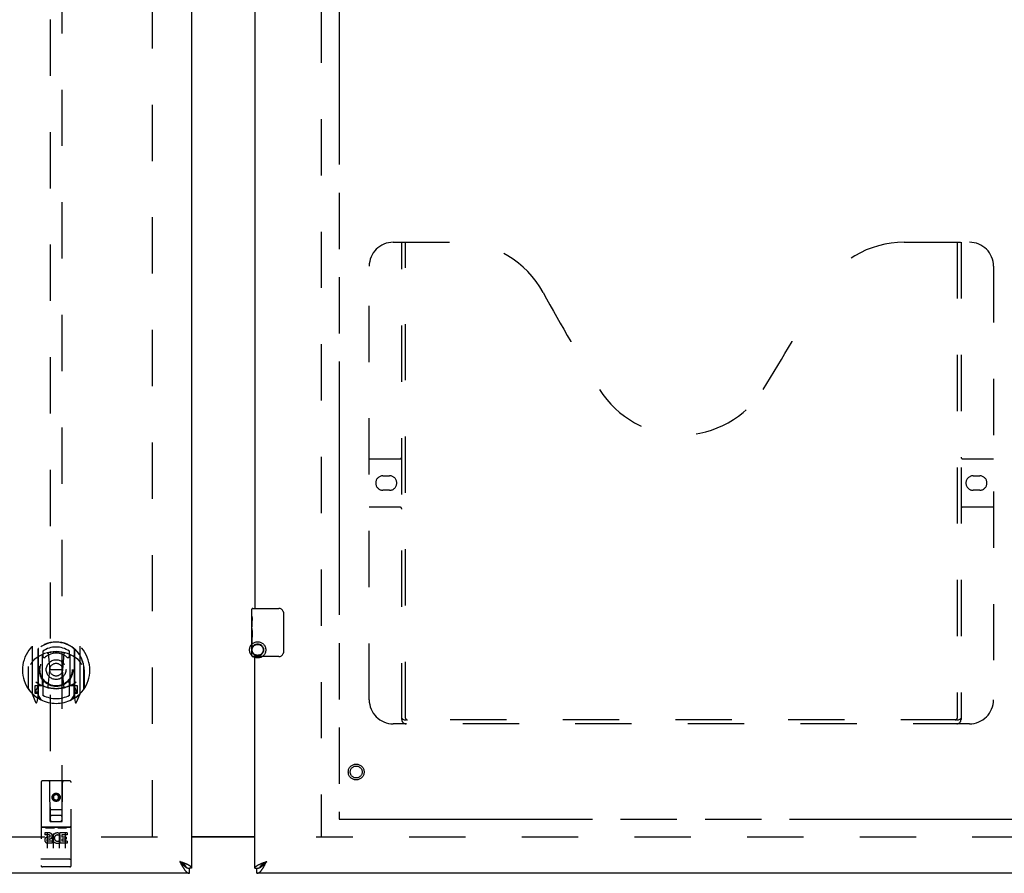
# Model space of a CAD drawing. Header units: inches. Extents: x 0 to 212, y 0 to 138.
# Tile 8 of 33: x 61 to 82, y 46 to 64. Entities that reach past the tile are written whole.
import ezdxf

# ---------------------------------------------------------------- set-up
doc = ezdxf.new("R2010")
doc.units = ezdxf.units.IN
doc.header["$LTSCALE"] = 11.6875
doc.header["$MEASUREMENT"] = 0
doc.linetypes.add('HIDDEN', pattern=[0.2, 0.1, -0.1])
doc.linetypes.add('PHANTOM', pattern=[0.8, 0.45, -0.05, 0.1, -0.05, 0.1, -0.05])
doc.layers.get('0').update_dxf_attribs({"linetype": 'CONTINUOUS'})
for name, color, linetype in [('02___PRT_ALL_AXES', 7, 'CONTINUOUS'), ('AVAILABLE_DOOR_SPACE', 7, 'CONTINUOUS'), ('DEFAULT_2', 8, 'HIDDEN'), ('DIMENSIONS', 7, 'CONTINUOUS')]:
    doc.layers.add(name, color=color, linetype=linetype)
doc.styles.get("Standard").update_dxf_attribs({"font": 'arial.ttf'})
doc.dimstyles.new('DIMSTYLE_1', dxfattribs={"dimtxt": 0.9375, "dimasz": 1.25, "dimexe": 0.09, "dimexo": 0.07, "dimgap": 0.0375, "dimtad": 0, "dimtih": 1, "dimtoh": 1, "dimzin": 4, "dimdsep": 46, "dimtxsty": 'Standard', "dimblk": '_FILLED', "dimblk1": '_FILLED', "dimblk2": '_FILLED', "dimcen": 0.09, "dimazin": 1, "dimtfac": 1, "dimtdec": 3, "dimtofl": 0, "dimtmove": 0, "dimatfit": 3, "dimldrblk": '_FILLED', "dimfxl": 0, "dimtolj": 1, "dimtzin": 4, "dimarcsym": 0})

# ---------------------------------------------------------------- blocks, each defined once
blk = doc.blocks.new('_FILLED')
at = {"color": 0, "linetype": 'ByBlock'}
blk.add_solid([(0, 0), (-1, 0.2), (-1, -0.2)], dxfattribs=at)
blk = doc.blocks.new('*D17')
at = {"layer": 'DIMENSIONS', "color": 2, "linetype": 'Continuous'}
for p, q in [((61.277, 81.086), (58.916, 81.086)), ((64.902, 81.086), (67.402, 81.086))]:
    blk.add_line(p, q, dxfattribs=at)
at = {"layer": 'DIMENSIONS', "color": 2, "linetype": 'Continuous', "xscale": 1.25, "yscale": 1.25, "zscale": 1.25}
blk.add_blockref('_FILLED', (61.277, 81.086), dxfattribs=at)
at = {"layer": 'DIMENSIONS', "color": 2, "linetype": 'Continuous', "xscale": 1.25, "yscale": 1.25, "zscale": 1.25, "rotation": 180}
blk.add_blockref('_FILLED', (64.902, 81.086), dxfattribs=at)
at = {"layer": 'DIMENSIONS', "color": 2, "linetype": 'Continuous', "insert": (58.447, 81.555), "char_height": 0.9375, "width": 2.54763, "attachment_point": 3, "line_spacing_factor": 0.9}
blk.add_mtext('3.63', dxfattribs=at)

msp = doc.modelspace()

# ---------------------------------------------------------------- linework, layer by layer
at = {"color": 3, "linetype": 'Continuous'}
for p, q in [((64.902, 104.824), (64.902, 46.532)), ((66.215, 67.095), (66.215, 51.928)), ((66.215, 46.532), (66.215, 50.928)), ((64.902, 47.193), (66.215, 47.193)), ((64.692, 46.661), (64.656, 46.675)), ((64.656, 46.675), (64.666, 46.656)), ((64.666, 46.656), (64.676, 46.637)), ((64.676, 46.637), (64.682, 46.625)), ((64.682, 46.625), (64.689, 46.613)), ((64.689, 46.613), (64.696, 46.601)), ((64.71, 46.655), (64.692, 46.661)), ((64.722, 46.65), (64.71, 46.655)), ((64.733, 46.646), (64.722, 46.65)), ((64.745, 46.641), (64.733, 46.646)), ((66.362, 46.637), (66.373, 46.641)), ((66.373, 46.641), (66.384, 46.646)), ((66.384, 46.646), (66.396, 46.65)), ((66.396, 46.65), (66.407, 46.655)), ((66.407, 46.655), (66.419, 46.659)), ((66.419, 46.659), (66.437, 46.666)), ((66.432, 46.619), (66.438, 46.631)), ((66.437, 46.666), (66.461, 46.675)), ((66.438, 46.631), (66.445, 46.643)), ((66.445, 46.643), (66.461, 46.675)), ((64.86, 46.428), (36.382, 46.428)), ((94.735, 46.428), (66.257, 46.428))]:
    msp.add_line(p, q, dxfattribs=at)
at = {"color": 7, "linetype": 'Continuous'}
for p, q in [((66.17, 51.928), (66.71, 51.928)), ((66.155, 51.767), (66.155, 51.913)), ((66.81, 51.828), (66.81, 51.028)), ((66.155, 51.51), (66.155, 51.543)), ((66.155, 51.313), (66.155, 51.344)), ((66.155, 50.943), (66.155, 51.082)), ((66.71, 50.928), (66.17, 50.928)), ((66.215, 47.178), (64.902, 47.178)), ((64.677, 46.661), (64.656, 46.675)), ((64.656, 46.675), (64.672, 46.657)), ((64.672, 46.657), (64.682, 46.646)), ((64.685, 46.656), (64.677, 46.661)), ((64.682, 46.646), (64.689, 46.639)), ((64.693, 46.651), (64.685, 46.656)), ((64.689, 46.639), (64.696, 46.632)), ((64.696, 46.632), (64.702, 46.625)), ((66.417, 46.646), (66.425, 46.651)), ((66.422, 46.632), (66.428, 46.639)), ((66.425, 46.651), (66.433, 46.656)), ((66.428, 46.639), (66.435, 46.646)), ((66.433, 46.656), (66.441, 46.661)), ((66.435, 46.646), (66.445, 46.657)), ((66.441, 46.661), (66.453, 46.669)), ((66.445, 46.657), (66.461, 46.675)), ((66.453, 46.669), (66.461, 46.675)), ((64.796, 46.549), (64.798, 46.548)), ((64.902, 46.532), (64.86, 46.532)), ((64.86, 46.428), (64.86, 46.532)), ((66.215, 46.532), (66.257, 46.532)), ((66.257, 46.428), (66.257, 46.532)), ((66.319, 46.548), (66.322, 46.549))]:
    msp.add_line(p, q, dxfattribs=at)
for points in [[(66.803, 51.864), (66.805, 51.859), (66.807, 51.853), (66.808, 51.847), (66.809, 51.841), (66.81, 51.834), (66.81, 51.828)], [(66.81, 51.028), (66.81, 51.022), (66.809, 51.016), (66.808, 51.009), (66.807, 51.003), (66.805, 50.998), (66.803, 50.992)], [(64.796, 46.549), (64.796, 46.551), (64.795, 46.553), (64.794, 46.556), (64.792, 46.558), (64.791, 46.561), (64.79, 46.564), (64.788, 46.566), (64.787, 46.569), (64.785, 46.572), (64.783, 46.574), (64.781, 46.577), (64.779, 46.58), (64.777, 46.582), (64.775, 46.585), (64.773, 46.587), (64.77, 46.59), (64.768, 46.593), (64.765, 46.595), (64.762, 46.598), (64.76, 46.601), (64.757, 46.603), (64.754, 46.606), (64.751, 46.609), (64.748, 46.611), (64.744, 46.614), (64.741, 46.616), (64.738, 46.619), (64.734, 46.622), (64.731, 46.624), (64.727, 46.627), (64.724, 46.63), (64.72, 46.632), (64.716, 46.635), (64.712, 46.638), (64.709, 46.64), (64.705, 46.643), (64.701, 46.646), (64.693, 46.651)], [(64.702, 46.625), (64.705, 46.622), (64.709, 46.618), (64.712, 46.615), (64.715, 46.612), (64.719, 46.609), (64.722, 46.605), (64.725, 46.602), (64.729, 46.599), (64.732, 46.596), (64.735, 46.593), (64.738, 46.59), (64.742, 46.587), (64.745, 46.585), (64.748, 46.582), (64.752, 46.579), (64.755, 46.576), (64.758, 46.574), (64.762, 46.571), (64.765, 46.569), (64.768, 46.566), (64.771, 46.564), (64.775, 46.562), (64.778, 46.56), (64.781, 46.558), (64.785, 46.556), (64.788, 46.554), (64.791, 46.552), (64.794, 46.55), (64.796, 46.549)], [(66.322, 46.549), (66.322, 46.551), (66.323, 46.553), (66.324, 46.556), (66.325, 46.558), (66.326, 46.561), (66.328, 46.564), (66.329, 46.566), (66.331, 46.569), (66.332, 46.572), (66.334, 46.574), (66.336, 46.577), (66.338, 46.58), (66.34, 46.582), (66.342, 46.585), (66.345, 46.587), (66.347, 46.59), (66.35, 46.593), (66.352, 46.595), (66.355, 46.598), (66.358, 46.601), (66.361, 46.603), (66.364, 46.606), (66.367, 46.609), (66.37, 46.611), (66.373, 46.614), (66.376, 46.616), (66.38, 46.619), (66.383, 46.622), (66.387, 46.624), (66.39, 46.627), (66.394, 46.63), (66.398, 46.632), (66.401, 46.635), (66.405, 46.638), (66.409, 46.64), (66.413, 46.643), (66.417, 46.646)], [(66.322, 46.549), (66.323, 46.55), (66.326, 46.552), (66.33, 46.554), (66.333, 46.556), (66.336, 46.558), (66.339, 46.56), (66.343, 46.562), (66.346, 46.564), (66.349, 46.566), (66.353, 46.569), (66.356, 46.571), (66.359, 46.574), (66.363, 46.576), (66.366, 46.579), (66.369, 46.582), (66.372, 46.585), (66.376, 46.587), (66.379, 46.59), (66.382, 46.593), (66.386, 46.596), (66.389, 46.599), (66.392, 46.602), (66.395, 46.605), (66.399, 46.609), (66.402, 46.612), (66.405, 46.615), (66.409, 46.618), (66.412, 46.622), (66.415, 46.625), (66.422, 46.632)], [(64.798, 46.548), (64.801, 46.547), (64.804, 46.545), (64.808, 46.544), (64.811, 46.542), (64.814, 46.541), (64.818, 46.54), (64.821, 46.539), (64.824, 46.538), (64.827, 46.537), (64.831, 46.536), (64.834, 46.535), (64.837, 46.534), (64.841, 46.534), (64.844, 46.533), (64.847, 46.533), (64.851, 46.532), (64.854, 46.532), (64.857, 46.532), (64.86, 46.532)], [(66.257, 46.532), (66.26, 46.532), (66.264, 46.532), (66.267, 46.532), (66.27, 46.533), (66.273, 46.533), (66.277, 46.534), (66.28, 46.534), (66.283, 46.535), (66.287, 46.536), (66.29, 46.537), (66.293, 46.538), (66.297, 46.539), (66.3, 46.54), (66.303, 46.541), (66.306, 46.542), (66.31, 46.544), (66.313, 46.545), (66.316, 46.547), (66.319, 46.548)]]:
    msp.add_lwpolyline(points, dxfattribs=at)
at = {"color": 3, "linetype": 'Continuous'}
for points in [[(64.696, 46.601), (64.699, 46.595), (64.702, 46.589), (64.705, 46.583), (64.709, 46.577), (64.712, 46.572), (64.715, 46.566), (64.719, 46.56), (64.722, 46.555), (64.725, 46.55), (64.729, 46.544), (64.732, 46.539), (64.735, 46.534)], [(64.803, 46.617), (64.798, 46.619), (64.793, 46.621), (64.788, 46.623), (64.783, 46.626), (64.777, 46.628), (64.772, 46.63), (64.767, 46.632), (64.761, 46.634), (64.756, 46.637), (64.745, 46.641)], [(64.902, 46.532), (64.902, 46.534), (64.902, 46.537), (64.902, 46.539), (64.901, 46.541), (64.901, 46.543), (64.9, 46.545), (64.899, 46.548), (64.898, 46.55), (64.896, 46.552), (64.895, 46.554), (64.894, 46.557), (64.892, 46.559), (64.89, 46.561), (64.888, 46.563), (64.886, 46.565), (64.884, 46.568), (64.881, 46.57), (64.879, 46.572), (64.876, 46.574), (64.873, 46.577), (64.87, 46.579), (64.867, 46.581), (64.864, 46.583), (64.861, 46.585), (64.857, 46.588), (64.854, 46.59), (64.85, 46.592), (64.847, 46.594), (64.843, 46.597), (64.839, 46.599), (64.834, 46.601), (64.83, 46.603), (64.826, 46.606), (64.821, 46.608), (64.817, 46.61), (64.812, 46.612), (64.808, 46.614), (64.803, 46.617)], [(66.215, 46.532), (66.215, 46.534), (66.215, 46.537), (66.216, 46.539), (66.216, 46.541), (66.217, 46.543), (66.218, 46.545), (66.219, 46.548), (66.22, 46.55), (66.221, 46.552), (66.222, 46.554), (66.224, 46.557), (66.226, 46.559), (66.227, 46.561), (66.229, 46.563), (66.231, 46.565), (66.234, 46.568), (66.236, 46.57), (66.239, 46.572), (66.241, 46.574), (66.244, 46.577), (66.247, 46.579), (66.25, 46.581), (66.253, 46.583), (66.257, 46.585), (66.26, 46.588), (66.263, 46.59), (66.267, 46.592), (66.271, 46.594), (66.275, 46.597), (66.279, 46.599), (66.283, 46.601), (66.287, 46.603), (66.291, 46.606), (66.296, 46.608), (66.3, 46.61), (66.305, 46.612), (66.31, 46.614), (66.315, 46.617)], [(66.315, 46.617), (66.32, 46.619), (66.325, 46.621), (66.33, 46.623), (66.335, 46.626), (66.34, 46.628), (66.345, 46.63), (66.351, 46.632), (66.356, 46.634), (66.362, 46.637)], [(66.379, 46.529), (66.382, 46.534), (66.386, 46.539), (66.389, 46.544), (66.392, 46.55), (66.395, 46.555), (66.399, 46.56), (66.402, 46.566), (66.405, 46.572), (66.409, 46.577), (66.412, 46.583), (66.415, 46.589), (66.419, 46.595), (66.422, 46.601), (66.425, 46.607), (66.432, 46.619)], [(64.735, 46.534), (64.738, 46.529), (64.742, 46.524), (64.745, 46.519), (64.748, 46.514), (64.752, 46.509), (64.755, 46.505), (64.758, 46.5), (64.762, 46.496), (64.765, 46.492), (64.768, 46.488), (64.771, 46.484), (64.775, 46.48), (64.778, 46.476), (64.781, 46.472), (64.785, 46.469), (64.788, 46.465), (64.791, 46.462), (64.794, 46.459), (64.798, 46.456), (64.801, 46.453), (64.804, 46.451), (64.808, 46.448), (64.811, 46.446), (64.814, 46.443), (64.818, 46.441), (64.821, 46.439), (64.824, 46.438), (64.827, 46.436), (64.831, 46.434), (64.834, 46.433), (64.837, 46.432), (64.841, 46.431), (64.844, 46.43), (64.847, 46.429), (64.851, 46.429), (64.854, 46.428), (64.857, 46.428), (64.86, 46.428)], [(66.257, 46.428), (66.26, 46.428), (66.264, 46.428), (66.267, 46.429), (66.27, 46.429), (66.273, 46.43), (66.277, 46.431), (66.28, 46.432), (66.283, 46.433), (66.287, 46.434), (66.29, 46.436), (66.293, 46.438), (66.297, 46.439), (66.3, 46.441), (66.303, 46.443), (66.306, 46.446), (66.31, 46.448), (66.313, 46.451), (66.316, 46.453), (66.32, 46.456), (66.323, 46.459), (66.326, 46.462), (66.33, 46.465), (66.333, 46.469), (66.336, 46.472), (66.339, 46.476), (66.343, 46.48), (66.346, 46.484), (66.349, 46.488), (66.353, 46.492), (66.356, 46.496), (66.359, 46.5), (66.363, 46.505), (66.366, 46.509), (66.369, 46.514), (66.372, 46.519), (66.376, 46.524), (66.379, 46.529)]]:
    msp.add_lwpolyline(points, dxfattribs=at)
at = {"color": 7, "linetype": 'Continuous'}
for centre, radius, start, end in [((66.17, 51.913), 0.015, 90, 180), ((66.71, 51.828), 0.1, 21.1999, 90), ((66.17, 50.943), 0.015, 180, 270), ((66.71, 51.028), 0.1, 270, 338.7946)]:
    msp.add_arc(centre, radius, start, end, dxfattribs=at)
at = {"layer": '02___PRT_ALL_AXES', "color": 7, "linetype": 'Continuous'}
for p, q in [((66.155, 51.767), (66.155, 51.913)), ((66.155, 51.51), (66.155, 51.767)), ((66.161, 51.711), (66.155, 51.711)), ((66.155, 51.543), (66.162, 51.543)), ((66.155, 50.943), (66.155, 51.507)), ((66.162, 51.543), (66.162, 51.68)), ((66.157, 51.48), (66.155, 51.48)), ((66.155, 51.349), (66.161, 51.349)), ((66.155, 51.313), (66.162, 51.313)), ((66.156, 51.482), (66.158, 51.46)), ((66.162, 51.082), (66.162, 51.313)), ((66.155, 51.25), (66.162, 51.25)), ((66.155, 51.082), (66.162, 51.082))]:
    msp.add_line(p, q, dxfattribs=at)
at = {"layer": '02___PRT_ALL_AXES', "color": 8, "linetype": 'HIDDEN'}
for p, q in [((62.372, 47.389), (61.807, 47.389)), ((61.946, 47.267), (61.853, 47.267)), ((61.853, 47.267), (61.853, 47.224)), ((61.946, 47.224), (61.853, 47.224)), ((62.166, 47.231), (62.153, 47.212)), ((62.162, 47.256), (62.166, 47.254)), ((62.322, 47.267), (62.166, 47.267)), ((62.166, 47.267), (62.166, 47.254)), ((62.166, 47.231), (62.166, 47.053)), ((62.322, 47.224), (62.208, 47.224)), ((62.208, 47.224), (62.208, 47.181)), ((62.322, 47.267), (62.322, 47.224)), ((61.949, 47.181), (61.903, 47.181)), ((61.946, 47.14), (61.917, 47.14)), ((62.009, 47.096), (61.917, 47.096)), ((62.009, 47.053), (61.917, 47.053)), ((62.009, 47.096), (62.009, 47.053)), ((62.141, 47.101), (62.158, 47.062)), ((62.322, 47.053), (62.166, 47.053)), ((62.3, 47.181), (62.208, 47.181)), ((62.3, 47.138), (62.208, 47.138)), ((62.208, 47.138), (62.208, 47.096)), ((62.322, 47.096), (62.208, 47.096)), ((62.3, 47.181), (62.3, 47.138)), ((62.322, 47.096), (62.322, 47.053)), ((62.372, 46.561), (61.807, 46.561))]:
    msp.add_line(p, q, dxfattribs=at)
at = {"layer": '02___PRT_ALL_AXES', "color": 7, "linetype": 'Continuous'}
for points in [[(66.155, 51.767), (66.155, 51.764), (66.155, 51.759), (66.156, 51.754), (66.158, 51.74)], [(66.158, 51.74), (66.159, 51.733), (66.159, 51.725), (66.16, 51.716)], [(66.16, 51.716), (66.161, 51.707), (66.161, 51.698), (66.162, 51.689), (66.162, 51.68)], [(66.155, 51.51), (66.155, 51.501), (66.156, 51.492), (66.156, 51.482)], [(66.158, 51.46), (66.159, 51.449), (66.16, 51.437), (66.161, 51.424), (66.161, 51.412), (66.162, 51.399), (66.162, 51.386), (66.162, 51.373), (66.161, 51.36), (66.161, 51.348), (66.16, 51.336), (66.159, 51.324)]]:
    msp.add_lwpolyline(points, dxfattribs=at)
at = {"layer": '02___PRT_ALL_AXES', "color": 8, "linetype": 'HIDDEN'}
for centre, radius in [((68.319, 48.532), 0.124), ((62.09, 48.006), 0.085)]:
    msp.add_circle(centre, radius, dxfattribs=at)
for centre, radius, start, end in [((61.946, 47.203), 0.0635, 270, 90), ((61.946, 47.202), 0.0219, 280.307, 90), ((62.116, 47.16), 0.107, 64.2636, 293.4027), ((62.116, 47.16), 0.0639, 54.8895, 293.4026), ((61.917, 47.118), 0.0644, 102.2995, 270.0775), ((61.917, 47.118), 0.0219, 89.9011, 270)]:
    msp.add_arc(centre, radius, start, end, dxfattribs=at)
at = {"layer": '02___PRT_ALL_AXES', "color": 7, "linetype": 'Continuous'}
msp.add_ellipse((66.418, 51.344), major_axis=(0.263, 0), ratio=0.432808, start_param=3.141593, end_param=3.321581, dxfattribs=at)
at = {"layer": 'AVAILABLE_DOOR_SPACE', "color": 4, "linetype": 'PHANTOM'}
for p, q in [((67.965, 103.803), (67.965, 47.553)), ((67.965, 47.553), (78.996, 47.553)), ((78.996, 47.555), (81.996, 47.555)), ((78.996, 47.553), (78.996, 47.555))]:
    msp.add_line(p, q, dxfattribs=at)
at = {"layer": 'DEFAULT_2', "color": 8, "linetype": 'HIDDEN'}
for p, q in [((64.09, 47.193), (64.09, 104.163)), ((67.59, 104.163), (67.59, 47.193)), ((61.965, 73.507), (61.965, 47.506)), ((62.215, 47.506), (62.215, 73.507)), ((69.089, 59.532), (70.444, 59.532)), ((69.264, 49.622), (69.264, 59.532)), ((69.344, 49.652), (69.344, 59.532)), ((79.694, 59.532), (81.049, 59.532)), ((80.794, 59.532), (80.794, 49.652)), ((80.874, 59.532), (80.874, 49.622)), ((68.589, 50.032), (68.589, 59.032)), ((81.549, 59.032), (81.549, 50.032)), ((68.589, 55.032), (69.224, 55.032)), ((80.914, 55.032), (81.549, 55.032)), ((68.875, 54.682), (69.012, 54.682)), ((81.125, 54.682), (81.262, 54.682)), ((69.012, 54.382), (68.875, 54.382)), ((81.262, 54.382), (81.125, 54.382)), ((69.224, 54.032), (68.589, 54.032)), ((81.549, 54.032), (80.914, 54.032)), ((61.59, 51.133), (61.59, 50.166)), ((62.59, 50.166), (62.59, 51.133)), ((61.707, 51.079), (61.707, 50.063)), ((61.715, 51.08), (61.715, 50.077)), ((61.807, 50.331), (61.807, 50.963)), ((61.815, 51.04), (61.815, 50.937)), ((61.927, 50.989), (61.957, 50.65)), ((62.253, 50.989), (62.222, 50.65)), ((62.365, 50.937), (62.365, 51.04)), ((62.372, 50.963), (62.372, 50.331)), ((62.465, 51.08), (62.465, 50.077)), ((62.472, 51.079), (62.472, 50.063)), ((61.515, 50.721), (61.515, 50.724)), ((61.515, 50.264), (61.515, 50.721)), ((62.665, 50.721), (62.665, 50.724)), ((62.665, 50.264), (62.665, 50.721)), ((61.507, 50.65), (61.522, 50.65)), ((61.507, 50.65), (61.507, 50.261)), ((61.927, 50.305), (61.957, 50.65)), ((62.222, 50.65), (61.957, 50.65)), ((62.253, 50.305), (62.222, 50.65)), ((62.672, 50.65), (62.657, 50.65)), ((62.672, 50.65), (62.672, 50.261)), ((61.707, 50.32), (61.647, 50.32)), ((61.647, 50.32), (61.647, 50.17)), ((61.717, 50.309), (61.717, 50.101)), ((61.807, 50.322), (61.735, 50.322)), ((61.803, 50.329), (61.737, 50.329)), ((61.815, 50.376), (61.815, 50.123)), ((62.365, 50.123), (62.365, 50.376)), ((62.445, 50.322), (62.372, 50.322)), ((62.442, 50.329), (62.377, 50.329)), ((62.462, 50.101), (62.462, 50.309)), ((62.532, 50.32), (62.472, 50.32)), ((62.532, 50.17), (62.532, 50.32)), ((61.594, 50.155), (61.665, 49.98)), ((61.647, 50.17), (61.707, 50.17)), ((61.685, 50.249), (61.656, 50.203)), ((61.66, 50.195), (61.715, 50.195)), ((61.686, 50.085), (61.69, 50.082)), ((61.785, 50.026), (61.715, 50.135)), ((62.465, 50.135), (62.395, 50.026)), ((62.465, 50.195), (62.52, 50.195)), ((62.472, 50.17), (62.532, 50.17)), ((62.493, 50.084), (62.494, 50.085)), ((62.494, 50.085), (62.494, 50.085)), ((62.494, 50.085), (62.494, 50.085)), ((62.524, 50.203), (62.495, 50.249)), ((62.515, 49.98), (62.586, 50.155)), ((61.693, 49.983), (61.707, 50.063)), ((62.472, 50.063), (62.487, 49.983)), ((81.049, 49.532), (69.089, 49.532)), ((80.79, 49.612), (69.348, 49.612)), ((61.777, 48.316), (61.777, 46.591)), ((62.372, 48.346), (61.807, 48.346)), ((61.963, 47.506), (61.96, 48.316)), ((62.216, 47.506), (62.22, 48.316)), ((62.402, 46.591), (62.402, 48.316)), ((62.09, 48.078), (62.027, 48.042)), ((62.027, 48.042), (62.037, 48.036)), ((62.027, 48.042), (62.027, 47.97)), ((62.09, 48.066), (62.037, 48.036)), ((62.037, 48.036), (62.037, 47.976)), ((62.152, 48.042), (62.09, 48.078)), ((62.09, 48.078), (62.09, 48.066)), ((62.142, 48.036), (62.09, 48.066)), ((62.152, 48.042), (62.142, 48.036)), ((62.142, 47.976), (62.142, 48.036)), ((62.152, 47.97), (62.152, 48.042)), ((62.027, 47.97), (62.037, 47.976)), ((62.027, 47.97), (62.09, 47.934)), ((62.037, 47.976), (62.09, 47.945)), ((62.09, 47.945), (62.142, 47.976)), ((62.09, 47.934), (62.152, 47.97)), ((62.09, 47.934), (62.09, 47.945)), ((62.152, 47.97), (62.142, 47.976)), ((61.962, 47.756), (62.218, 47.756)), ((62.175, 47.631), (62.005, 47.631)), ((61.963, 47.506), (61.965, 47.506)), ((61.965, 47.506), (62.215, 47.506)), ((62.215, 47.506), (62.216, 47.506)), ((61.807, 47.389), (62.372, 47.389)), ((61.879, 47.373), (62.051, 47.373)), ((61.902, 47.258), (61.902, 46.952)), ((62.027, 47.258), (62.027, 46.952)), ((62.129, 47.373), (62.301, 47.373)), ((62.152, 47.258), (62.152, 46.952)), ((62.277, 47.258), (62.277, 46.952)), ((64.194, 47.178), (37.715, 47.178)), ((93.965, 47.178), (67.486, 47.178)), ((61.795, 46.719), (61.794, 46.719)), ((61.796, 46.719), (61.795, 46.719)), ((61.797, 46.719), (61.796, 46.719)), ((61.798, 46.719), (61.797, 46.719)), ((61.799, 46.719), (61.798, 46.719)), ((61.798, 46.719), (61.798, 46.719)), ((61.8, 46.719), (61.799, 46.719)), ((61.801, 46.719), (61.8, 46.719)), ((61.802, 46.719), (61.801, 46.719)), ((61.803, 46.719), (61.802, 46.719)), ((61.802, 46.719), (61.802, 46.719)), ((61.804, 46.719), (61.803, 46.719)), ((61.805, 46.719), (61.804, 46.719)), ((61.806, 46.719), (61.805, 46.719)), ((61.807, 46.719), (61.806, 46.719)), ((62.373, 46.719), (61.807, 46.719)), ((61.807, 46.719), (61.807, 46.719)), ((62.373, 46.719), (62.374, 46.719)), ((62.374, 46.719), (62.375, 46.719)), ((62.375, 46.719), (62.375, 46.719)), ((62.375, 46.719), (62.376, 46.719)), ((62.376, 46.719), (62.377, 46.719)), ((62.377, 46.719), (62.378, 46.719)), ((62.378, 46.719), (62.379, 46.719)), ((62.379, 46.719), (62.38, 46.719)), ((62.38, 46.719), (62.381, 46.719)), ((62.38, 46.719), (62.38, 46.719)), ((62.381, 46.719), (62.382, 46.719)), ((62.382, 46.719), (62.383, 46.719)), ((62.383, 46.719), (62.384, 46.719)), ((62.384, 46.719), (62.385, 46.719)), ((62.384, 46.719), (62.384, 46.719)), ((62.385, 46.719), (62.386, 46.719)), ((62.386, 46.719), (62.387, 46.719)), ((62.057, 46.561), (61.872, 46.561)), ((62.307, 46.561), (62.122, 46.561))]:
    msp.add_line(p, q, dxfattribs=at)
for points in [[(61.902, 51.006), (61.907, 51.008), (61.913, 51.009), (61.918, 51.011), (61.924, 51.012), (61.929, 51.013), (61.935, 51.015), (61.94, 51.016), (61.945, 51.017), (61.951, 51.018), (61.956, 51.019), (61.962, 51.02), (61.967, 51.021), (61.973, 51.022), (61.979, 51.023), (61.984, 51.024), (61.99, 51.025), (61.995, 51.026), (62.001, 51.026), (62.006, 51.027), (62.012, 51.028), (62.017, 51.028), (62.023, 51.029), (62.028, 51.029), (62.034, 51.03), (62.04, 51.03), (62.045, 51.031), (62.051, 51.031), (62.056, 51.031), (62.062, 51.031), (62.068, 51.032), (62.073, 51.032), (62.079, 51.032), (62.084, 51.032), (62.09, 51.032), (62.096, 51.032), (62.101, 51.032), (62.107, 51.032), (62.112, 51.032), (62.118, 51.031), (62.124, 51.031), (62.129, 51.031), (62.135, 51.031), (62.14, 51.03), (62.146, 51.03), (62.151, 51.029), (62.157, 51.029), (62.163, 51.028), (62.168, 51.028), (62.174, 51.027), (62.179, 51.026), (62.185, 51.026), (62.19, 51.025), (62.196, 51.024), (62.201, 51.023), (62.207, 51.022), (62.212, 51.021), (62.218, 51.02), (62.223, 51.019), (62.229, 51.018), (62.234, 51.017), (62.24, 51.016), (62.245, 51.015), (62.251, 51.013), (62.256, 51.012), (62.262, 51.011), (62.267, 51.009), (62.273, 51.008), (62.278, 51.006)], [(61.636, 50.865), (61.634, 50.863), (61.633, 50.862), (61.631, 50.861), (61.629, 50.859), (61.628, 50.858), (61.626, 50.856), (61.624, 50.854), (61.623, 50.853), (61.621, 50.851), (61.619, 50.849), (61.617, 50.847), (61.616, 50.845), (61.614, 50.843), (61.612, 50.841), (61.61, 50.838), (61.608, 50.836), (61.606, 50.834), (61.604, 50.831), (61.601, 50.828), (61.599, 50.826), (61.597, 50.823), (61.595, 50.82), (61.593, 50.817), (61.59, 50.814), (61.588, 50.81), (61.585, 50.807), (61.583, 50.803), (61.58, 50.799), (61.578, 50.795), (61.575, 50.791), (61.572, 50.787), (61.569, 50.783), (61.567, 50.778), (61.564, 50.773), (61.561, 50.768), (61.557, 50.763)], [(62.622, 50.763), (62.619, 50.768), (62.616, 50.773), (62.613, 50.778), (62.61, 50.783), (62.608, 50.787), (62.605, 50.791), (62.602, 50.795), (62.6, 50.799), (62.597, 50.803), (62.595, 50.807), (62.592, 50.81), (62.59, 50.813), (62.587, 50.817), (62.585, 50.82), (62.583, 50.823), (62.581, 50.826), (62.578, 50.828), (62.576, 50.831), (62.574, 50.834), (62.572, 50.836), (62.57, 50.838), (62.568, 50.841), (62.566, 50.843), (62.564, 50.845), (62.563, 50.847), (62.561, 50.849), (62.559, 50.851), (62.557, 50.853), (62.555, 50.854), (62.554, 50.856), (62.552, 50.858), (62.55, 50.859), (62.549, 50.861), (62.547, 50.862), (62.546, 50.863), (62.544, 50.865)], [(69.254, 49.652), (69.27, 49.641), (69.286, 49.632), (69.302, 49.624), (69.317, 49.617), (69.333, 49.614), (69.348, 49.612)], [(80.79, 49.612), (80.805, 49.614), (80.82, 49.617), (80.836, 49.624), (80.852, 49.632), (80.868, 49.641), (80.884, 49.652)], [(61.872, 47.371), (61.873, 47.371), (61.873, 47.371), (61.873, 47.371), (61.873, 47.372), (61.873, 47.372), (61.873, 47.372), (61.873, 47.372), (61.873, 47.372), (61.873, 47.372), (61.873, 47.372), (61.874, 47.372), (61.874, 47.372), (61.874, 47.372), (61.874, 47.372), (61.874, 47.372), (61.874, 47.372), (61.874, 47.372), (61.874, 47.372), (61.874, 47.372), (61.875, 47.372), (61.875, 47.372), (61.875, 47.372), (61.875, 47.372), (61.875, 47.372), (61.875, 47.372), (61.875, 47.372), (61.876, 47.372), (61.876, 47.372), (61.876, 47.372), (61.876, 47.372), (61.876, 47.372), (61.876, 47.372), (61.877, 47.372), (61.877, 47.372), (61.877, 47.372), (61.877, 47.372), (61.877, 47.372), (61.877, 47.373), (61.878, 47.373), (61.878, 47.373), (61.878, 47.373), (61.878, 47.373), (61.878, 47.373), (61.879, 47.373), (61.879, 47.373)], [(62.051, 47.373), (62.051, 47.373), (62.051, 47.373), (62.051, 47.373), (62.052, 47.373), (62.052, 47.373), (62.052, 47.373), (62.052, 47.373), (62.052, 47.373), (62.053, 47.372), (62.053, 47.372), (62.053, 47.372), (62.053, 47.372), (62.053, 47.372), (62.054, 47.372), (62.054, 47.372), (62.054, 47.372), (62.054, 47.372), (62.054, 47.372), (62.054, 47.372), (62.054, 47.372), (62.055, 47.372), (62.055, 47.372), (62.055, 47.372), (62.055, 47.372), (62.055, 47.372), (62.055, 47.372), (62.055, 47.372), (62.056, 47.372), (62.056, 47.372), (62.056, 47.372), (62.056, 47.372), (62.056, 47.372), (62.056, 47.372), (62.056, 47.372), (62.056, 47.372), (62.057, 47.372), (62.057, 47.372), (62.057, 47.372), (62.057, 47.372), (62.057, 47.372), (62.057, 47.372), (62.057, 47.372), (62.057, 47.371), (62.057, 47.371), (62.057, 47.371), (62.057, 47.371)], [(62.122, 47.371), (62.123, 47.371), (62.123, 47.371), (62.123, 47.371), (62.123, 47.372), (62.123, 47.372), (62.123, 47.372), (62.123, 47.372), (62.123, 47.372), (62.123, 47.372), (62.123, 47.372), (62.124, 47.372), (62.124, 47.372), (62.124, 47.372), (62.124, 47.372), (62.124, 47.372), (62.124, 47.372), (62.124, 47.372), (62.124, 47.372), (62.124, 47.372), (62.125, 47.372), (62.125, 47.372), (62.125, 47.372), (62.125, 47.372), (62.125, 47.372), (62.125, 47.372), (62.125, 47.372), (62.126, 47.372), (62.126, 47.372), (62.126, 47.372), (62.126, 47.372), (62.126, 47.372), (62.126, 47.372), (62.127, 47.372), (62.127, 47.372), (62.127, 47.372), (62.127, 47.372), (62.127, 47.372), (62.127, 47.373), (62.128, 47.373), (62.128, 47.373), (62.128, 47.373), (62.128, 47.373), (62.128, 47.373), (62.129, 47.373), (62.129, 47.373)], [(62.301, 47.373), (62.301, 47.373), (62.301, 47.373), (62.302, 47.373), (62.302, 47.373), (62.302, 47.373), (62.302, 47.373), (62.302, 47.373), (62.302, 47.373), (62.303, 47.372), (62.303, 47.372), (62.303, 47.372), (62.303, 47.372), (62.303, 47.372), (62.304, 47.372), (62.304, 47.372), (62.304, 47.372), (62.304, 47.372), (62.304, 47.372), (62.304, 47.372), (62.304, 47.372), (62.305, 47.372), (62.305, 47.372), (62.305, 47.372), (62.305, 47.372), (62.305, 47.372), (62.305, 47.372), (62.305, 47.372), (62.306, 47.372), (62.306, 47.372), (62.306, 47.372), (62.306, 47.372), (62.306, 47.372), (62.306, 47.372), (62.306, 47.372), (62.306, 47.372), (62.307, 47.372), (62.307, 47.372), (62.307, 47.372), (62.307, 47.372), (62.307, 47.372), (62.307, 47.372), (62.307, 47.372), (62.307, 47.371), (62.307, 47.371), (62.307, 47.371), (62.307, 47.371)], [(61.794, 46.719), (61.794, 46.719), (61.793, 46.719), (61.793, 46.719), (61.793, 46.72), (61.792, 46.72), (61.792, 46.72), (61.791, 46.72), (61.791, 46.72), (61.791, 46.72), (61.79, 46.72), (61.79, 46.72), (61.79, 46.72), (61.789, 46.72), (61.789, 46.72), (61.789, 46.72), (61.788, 46.72), (61.788, 46.72), (61.788, 46.72), (61.787, 46.72), (61.787, 46.721), (61.787, 46.721), (61.787, 46.721), (61.786, 46.721), (61.786, 46.721), (61.786, 46.721), (61.785, 46.721), (61.785, 46.721), (61.785, 46.721), (61.785, 46.721), (61.784, 46.721), (61.784, 46.721), (61.784, 46.721), (61.783, 46.722), (61.783, 46.722), (61.783, 46.722), (61.783, 46.722), (61.783, 46.722), (61.782, 46.722), (61.782, 46.722), (61.782, 46.722), (61.782, 46.722), (61.781, 46.722), (61.781, 46.722), (61.781, 46.722), (61.781, 46.723), (61.781, 46.723), (61.78, 46.723), (61.78, 46.723), (61.78, 46.723), (61.78, 46.723), (61.78, 46.723), (61.78, 46.723), (61.779, 46.723), (61.779, 46.723), (61.779, 46.724), (61.779, 46.724), (61.779, 46.724), (61.779, 46.724), (61.779, 46.724), (61.779, 46.724), (61.778, 46.724), (61.778, 46.724), (61.778, 46.724), (61.778, 46.724), (61.778, 46.725), (61.778, 46.725), (61.778, 46.725), (61.778, 46.725), (61.778, 46.725), (61.778, 46.725), (61.778, 46.725), (61.778, 46.725), (61.778, 46.725), (61.778, 46.725), (61.778, 46.726), (61.777, 46.726), (61.777, 46.726), (61.777, 46.726), (61.777, 46.726)], [(62.387, 46.719), (62.387, 46.719), (62.387, 46.72), (62.388, 46.72), (62.388, 46.72), (62.388, 46.72), (62.389, 46.72), (62.389, 46.72), (62.389, 46.72), (62.39, 46.72), (62.39, 46.72), (62.39, 46.72), (62.391, 46.72), (62.391, 46.72), (62.391, 46.72), (62.392, 46.72), (62.392, 46.72), (62.392, 46.72), (62.393, 46.721), (62.393, 46.721), (62.393, 46.721), (62.394, 46.721), (62.394, 46.721), (62.394, 46.721), (62.395, 46.721), (62.395, 46.721), (62.395, 46.721), (62.395, 46.721), (62.396, 46.721), (62.396, 46.721), (62.396, 46.721), (62.396, 46.722), (62.397, 46.722), (62.397, 46.722), (62.397, 46.722), (62.397, 46.722), (62.398, 46.722), (62.398, 46.722), (62.398, 46.722), (62.398, 46.722), (62.399, 46.722), (62.399, 46.722), (62.399, 46.722), (62.399, 46.723), (62.399, 46.723), (62.399, 46.723), (62.4, 46.723), (62.4, 46.723), (62.4, 46.723), (62.4, 46.723), (62.4, 46.723), (62.4, 46.723), (62.401, 46.723), (62.401, 46.724), (62.401, 46.724), (62.401, 46.724), (62.401, 46.724), (62.401, 46.724), (62.401, 46.724), (62.402, 46.724), (62.402, 46.724), (62.402, 46.724), (62.402, 46.724), (62.402, 46.725), (62.402, 46.725), (62.402, 46.725), (62.402, 46.725), (62.402, 46.725), (62.402, 46.725), (62.402, 46.725), (62.402, 46.725), (62.402, 46.725), (62.402, 46.725), (62.402, 46.726), (62.402, 46.726), (62.402, 46.726), (62.402, 46.726), (62.402, 46.726)]]:
    msp.add_lwpolyline(points, dxfattribs=at)
for centre, radius in [((66.274, 51.068), 0.169), ((66.274, 51.068), 0.124), ((66.274, 51.068), 0.114), ((62.09, 50.657), 0.35), ((62.09, 50.657), 0.335), ((62.09, 50.657), 0.205), ((62.09, 50.657), 0.133), ((68.319, 48.532), 0.164), ((68.319, 48.532), 0.124), ((62.09, 48.006), 0.0845)]:
    msp.add_circle(centre, radius, dxfattribs=at)
for centre, radius, start, end in [((69.089, 59.032), 0.5, 90, 180), ((70.444, 57.532), 2, 28.4813, 90), ((79.694, 57.532), 2, 90, 151.5187), ((81.049, 59.032), 0.5, 0, 90), ((106.752, 77.23), 39.307, 208.4813, 211.8705), ((43.386, 77.23), 39.307, 328.1295, 331.5187), ((75.069, 57.532), 2, 211.8705, 328.1295), ((69.224, 55.072), 0.04, 270, 360), ((80.914, 55.072), 0.04, 180, 270), ((68.875, 54.532), 0.15, 90, 270), ((69.012, 54.532), 0.15, 270, 90), ((81.125, 54.532), 0.15, 90, 270), ((81.262, 54.532), 0.15, 270, 90), ((69.224, 53.992), 0.04, 0, 90), ((80.914, 53.992), 0.04, 90, 180), ((62.09, 50.65), 0.7, 305.5126, 234.4874), ((62.09, 50.647), 0.583, 0.2464, 179.7536), ((62.09, 50.647), 0.58, 7.6622, 172.3378), ((61.605, 51.133), 0.015, 135.0748, 180), ((62.09, 50.647), 0.48, 55.0461, 124.9539), ((62.575, 51.133), 0.015, 0, 44.9252), ((62.09, 50.332), 0.7, 49.529, 130.471), ((61.722, 51.079), 0.015, 130.3587, 180), ((61.735, 51.08), 0.02, 129.3378, 179.9984), ((61.822, 50.963), 0.015, 112.9863, 180), ((61.845, 50.937), 0.03, 180, 311.1261), ((62.09, 50.657), 0.343, 48.8739, 131.1261), ((61.907, 50.987), 0.02, 5.0796, 105.5752), ((62.273, 50.987), 0.02, 74.4248, 174.9204), ((62.335, 50.937), 0.03, 228.8739, 360), ((62.357, 50.963), 0.015, 0, 67.0137), ((62.445, 51.08), 0.02, 0, 50.6594), ((62.457, 51.079), 0.015, 0, 49.6413), ((61.535, 50.721), 0.02, 172.3378, 180), ((62.645, 50.721), 0.02, 0, 7.6622), ((62.09, 50.962), 0.7, 233.2319, 306.7681), ((61.527, 50.351), 0.188, 327.3208, 360), ((61.735, 50.302), 0.02, 90, 180), ((61.737, 50.309), 0.02, 90, 180), ((61.803, 50.309), 0.02, 66.536, 90), ((61.822, 50.331), 0.015, 180, 247.0137), ((62.09, 50.969), 0.7, 246.536, 293.464), ((61.845, 50.376), 0.03, 48.8739, 180), ((62.09, 50.657), 0.343, 228.8739, 311.1261), ((61.907, 50.307), 0.02, 254.3869, 354.9204), ((62.273, 50.307), 0.02, 185.0796, 285.6131), ((62.335, 50.376), 0.03, 0, 131.1261), ((62.357, 50.331), 0.015, 292.9863, 360), ((62.377, 50.309), 0.02, 90, 113.464), ((62.442, 50.309), 0.02, 0, 90), ((62.445, 50.302), 0.02, 0, 90), ((62.653, 50.351), 0.188, 180, 212.6792), ((61.535, 50.264), 0.02, 180, 215.2961), ((62.09, 50.657), 0.7, 215.2961, 324.7039), ((61.605, 50.166), 0.015, 180, 224.9252), ((61.66, 50.2), 0.005, 147.3208, 270), ((61.695, 50.096), 0.02, 234.4874, 360), ((61.697, 50.101), 0.02, 234.7457, 360), ((61.735, 50.077), 0.02, 180, 238.5295), ((62.09, 50.657), 0.6, 242.7204, 297.2796), ((62.445, 50.077), 0.02, 301.4688, 359.9992), ((62.482, 50.101), 0.02, 180, 305.2543), ((62.485, 50.096), 0.02, 180, 305.5126), ((62.52, 50.2), 0.005, 270, 32.6792), ((62.575, 50.166), 0.015, 315.0748, 360), ((62.645, 50.264), 0.02, 324.7039, 360), ((61.678, 49.985), 0.015, 201.8041, 350), ((62.501, 49.985), 0.015, 190, 338.1959), ((69.089, 50.032), 0.5, 180, 270), ((81.049, 50.032), 0.5, 270, 360), ((69.354, 49.622), 0.09, 180, 270), ((69.384, 49.652), 0.04, 180, 270), ((80.754, 49.652), 0.04, 270, 360), ((80.784, 49.622), 0.09, 270, 360), ((61.807, 48.316), 0.03, 90, 180), ((61.93, 48.316), 0.03, 0, 90), ((62.25, 48.316), 0.03, 90, 180), ((62.372, 48.316), 0.03, 0, 90), ((62.005, 47.591), 0.04, 90, 180), ((62.175, 47.591), 0.04, 0, 90), ((61.807, 47.419), 0.03, 180, 270), ((62.005, 47.546), 0.04, 180, 270), ((62.175, 47.546), 0.04, 270, 360), ((62.372, 47.419), 0.03, 270, 360), ((61.807, 46.591), 0.03, 180, 270), ((62.372, 46.591), 0.03, 270, 360)]:
    msp.add_arc(centre, radius, start, end, dxfattribs=at)

# ---------------------------------------------------------------- dimensions: what is measured, and where the dimension line sits
at = {"layer": 'DIMENSIONS', "color": 2, "linetype": 'Continuous'}
dim = msp.add_linear_dim(base=(64.902458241, 81.085763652), p1=(61.277458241, 76.553053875), p2=(64.902458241, 46.552053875), dimstyle='DIMSTYLE_1', dxfattribs=at)
dim.commit()
dim.dimension.update_dxf_attribs({"geometry": '*D17', "text_midpoint": (57.171958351, 81.080538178), "dimtype": 160})

doc.saveas('drawing.dxf')
